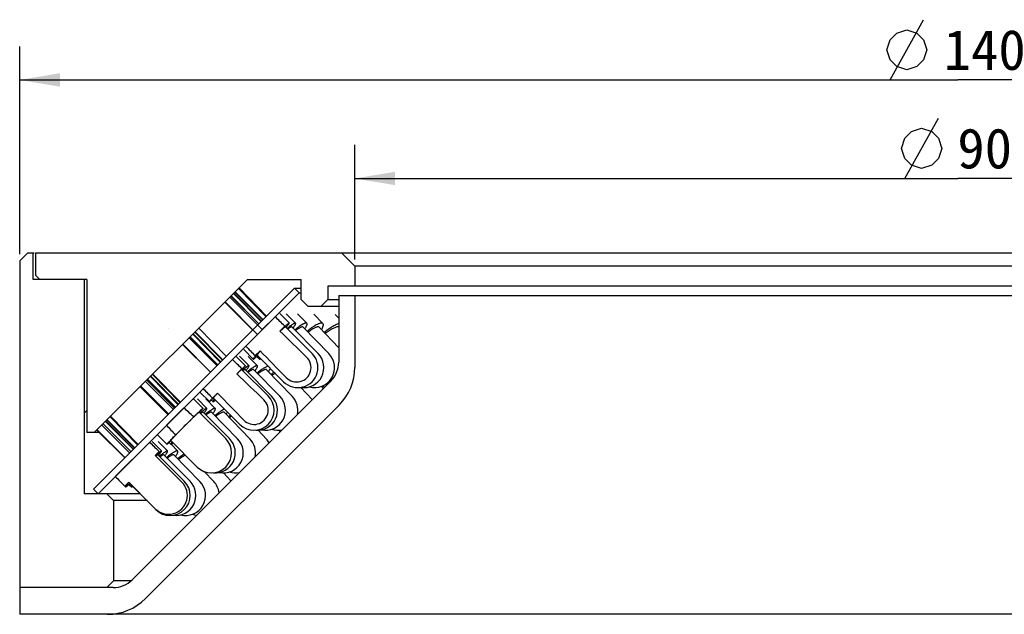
# Model space of a CAD drawing. Header units: millimetres. Extents: x 65 to 272, y -14 to 255.
# Tile 3 of 5: x 68 to 141, y 211 to 255. Entities that reach past the tile are written whole.
import ezdxf
from ezdxf.enums import TextEntityAlignment as Align

# ---------------------------------------------------------------- set-up
doc = ezdxf.new("R2010")
doc.units = ezdxf.units.MM
doc.header["$LTSCALE"] = 23.1
doc.layers.get('0').update_dxf_attribs({"linetype": 'CONTINUOUS'})
doc.layers.add('00_COMPONENTS', color=7, linetype='CONTINUOUS')
doc.layers.add('51__DRAFT_DIMS', color=7, linetype='CONTINUOUS')
doc.styles.get("Standard").update_dxf_attribs({"font": 'simfang.ttf'})
doc.dimstyles.new('DIMSTYLE_1', dxfattribs={"dimtxt": 3, "dimasz": 3, "dimexe": 2.5, "dimexo": 0.5, "dimgap": 0.75, "dimtad": 1, "dimdsep": 46, "dimtxsty": 'STANDARD', "dimblk": '_FILLED', "dimblk1": '_FILLED', "dimblk2": '_FILLED', "dimcen": 0.09, "dimclrt": 3, "dimazin": 2, "dimtp": 0.5, "dimtm": 0.5, "dimtfac": 1, "dimtofl": 0, "dimtmove": 0, "dimatfit": 3, "dimldrblk": '_FILLED', "dimfxl": 1, "dimtolj": 1, "dimarcsym": 0})
doc.dimstyles.new('DIMSTYLE_2', dxfattribs={"dimtxt": 3, "dimasz": 3, "dimexe": 2.5, "dimexo": 0.5, "dimgap": 0.75, "dimtad": 1, "dimdsep": 46, "dimtxsty": 'STANDARD', "dimblk": '_FILLED', "dimblk1": '_FILLED', "dimblk2": '_FILLED', "dimcen": 0.09, "dimclrt": 3, "dimazin": 2, "dimtp": 0.3, "dimtm": 0.3, "dimtfac": 1, "dimtofl": 0, "dimtmove": 0, "dimatfit": 3, "dimldrblk": '_FILLED', "dimfxl": 1, "dimtolj": 1, "dimarcsym": 0})

# ---------------------------------------------------------------- blocks, each defined once
blk = doc.blocks.new('_FILLED')
at = {"color": 0, "linetype": 'ByBlock'}
blk.add_solid([(0, 0), (-1, 0.167), (-1, -0.167)], dxfattribs=at)
blk = doc.blocks.new('*D1')
at = {"layer": '51__DRAFT_DIMS', "color": 4}
for p, q in [((67.932, 237.639), (67.932, 253.137)), ((207.932, 237.64), (207.932, 253.137)), ((67.932, 250.637), (137.932, 250.637)), ((207.932, 250.637), (137.932, 250.637))]:
    blk.add_line(p, q, dxfattribs=at)
at = {"layer": '51__DRAFT_DIMS', "color": 4, "xscale": 3, "yscale": 3, "zscale": 3, "rotation": 180}
blk.add_blockref('_FILLED', (67.932, 250.637), dxfattribs=at)
at = {"layer": '51__DRAFT_DIMS', "color": 4, "xscale": 3, "yscale": 3, "zscale": 3}
blk.add_blockref('_FILLED', (207.932, 250.637), dxfattribs=at)
at = {"layer": '51__DRAFT_DIMS', "color": 3}
blk.add_text('140', height=3, dxfattribs=at).set_placement((139.932, 251.387), align=Align.CENTER)
blk = doc.blocks.new('*D2')
at = {"layer": '51__DRAFT_DIMS', "color": 4}
for p, q in [((92.932, 237.24), (92.932, 245.781)), ((182.932, 237.24), (182.932, 245.781)), ((92.932, 243.281), (137.932, 243.281)), ((182.932, 243.281), (137.932, 243.281))]:
    blk.add_line(p, q, dxfattribs=at)
at = {"layer": '51__DRAFT_DIMS', "color": 4, "xscale": 3, "yscale": 3, "zscale": 3, "rotation": 180}
blk.add_blockref('_FILLED', (92.932, 243.281), dxfattribs=at)
at = {"layer": '51__DRAFT_DIMS', "color": 4, "xscale": 3, "yscale": 3, "zscale": 3}
blk.add_blockref('_FILLED', (182.932, 243.281), dxfattribs=at)
at = {"layer": '51__DRAFT_DIMS', "color": 3}
blk.add_text('90', height=3, dxfattribs=at).set_placement((139.932, 244.031), align=Align.CENTER)

msp = doc.modelspace()

# ---------------------------------------------------------------- linework, layer by layer
at = {"layer": '00_COMPONENTS', "color": 7}
for p, q in [((68.5321, 237.7397), (67.9317, 237.1394)), ((68.5321, 237.7397), (69.0005, 237.7397)), ((68.9317, 235.7397), (68.9317, 237.7397)), ((69.1317, 236.0397), (69.1317, 237.7397)), ((69.1317, 237.7397), (207.3321, 237.7397)), ((92.9317, 236.7397), (91.9317, 237.7397)), ((67.9317, 237.1394), (67.9317, 210.7397)), ((92.9317, 236.7397), (92.9317, 235.2397)), ((182.9317, 236.7397), (92.9317, 236.7397)), ((69.4317, 235.7397), (69.1317, 236.0397)), ((72.9317, 235.7397), (68.9317, 235.7397)), ((72.7317, 235.7397), (72.7317, 219.7397)), ((72.9317, 235.7397), (72.9317, 224.3054)), ((88.4317, 235.0933), (73.4317, 220.0933)), ((84.9317, 235.7397), (73.4974, 224.3054)), ((86.3476, 233.0091), (84.3029, 235.1109)), ((84.9317, 235.7397), (88.9317, 235.7397)), ((88.7853, 234.7397), (88.4317, 235.0933)), ((88.4317, 235.0933), (88.9317, 235.0933)), ((88.9317, 234.2397), (88.9317, 235.7397)), ((90.9317, 235.2397), (90.9317, 234.2397)), ((184.9317, 235.2397), (90.9317, 235.2397)), ((88.7853, 234.7397), (73.7853, 219.7397)), ((83.606, 234.4139), (86.0287, 231.9947)), ((85.7671, 232.4287), (83.696, 234.504)), ((85.7686, 232.4302), (83.6975, 234.5055)), ((85.7747, 232.4362), (83.7036, 234.5115)), ((85.7762, 232.4377), (83.705, 234.513)), ((85.9391, 232.6007), (83.8774, 234.6854)), ((85.962, 232.6235), (83.9002, 234.7082)), ((86.0551, 232.7166), (83.9934, 234.8013)), ((86.0779, 232.7395), (84.0162, 234.8242)), ((86.3032, 232.9648), (84.2585, 235.0665)), ((88.7853, 234.7397), (88.9317, 234.7397)), ((91.7317, 234.5397), (91.7317, 229.5682)), ((91.7317, 234.5397), (184.1317, 234.5397)), ((92.9317, 234.5397), (92.9317, 229.1924)), ((85.311, 231.9725), (83.238, 234.0459)), ((83.2519, 234.0598), (85.6745, 231.6407)), ((88.9317, 234.2397), (89.4317, 233.7397)), ((89.4317, 233.7397), (91.7317, 233.7397)), ((90.4317, 233.7397), (90.9317, 234.2397)), ((90.9317, 234.2397), (91.7317, 234.2397)), ((86.9902, 232.956), (86.0287, 231.9947)), ((86.996, 232.9504), (86.9902, 232.956)), ((87.3457, 233.1917), (88.0514, 232.4846)), ((87.82, 233.1856), (88.5193, 232.4785)), ((88.67, 233.1745), (89.3579, 232.4674)), ((89.8895, 233.158), (90.5611, 232.4509)), ((91.4701, 233.1358), (91.7317, 232.8514)), ((87.7048, 232.2562), (87.3339, 231.8855)), ((87.7683, 232.2021), (89.7441, 230.2222)), ((88.2349, 232.1972), (90.193, 230.2173)), ((89.0712, 232.1884), (90.9973, 230.2085)), ((90.2711, 232.1754), (91.7317, 230.6374)), ((79.0243, 232.0617), (79.0228, 232.0571)), ((82.6982, 229.3598), (80.6303, 231.4382)), ((82.7085, 229.37), (80.6405, 231.4485)), ((82.9016, 229.5632), (80.8455, 231.6535)), ((82.9322, 229.5937), (80.8761, 231.684)), ((83.0568, 229.7183), (81.0007, 231.8087)), ((83.0873, 229.7489), (81.0312, 231.8392)), ((83.3423, 230.0039), (81.305, 232.113)), ((85.6745, 231.6407), (84.8001, 230.7664)), ((82.1583, 228.8198), (80.0853, 230.8933)), ((82.1683, 228.8298), (80.0952, 230.9032)), ((82.6462, 229.3078), (80.5783, 231.3862)), ((82.6565, 229.318), (80.5885, 231.3965)), ((84.8001, 230.7664), (84.806, 230.7604)), ((84.068, 230.011), (84.7749, 229.3039)), ((84.3396, 230.0077), (85.0431, 229.3006)), ((84.656, 230.5075), (85.3617, 229.8003)), ((84.9719, 230), (85.6674, 229.2929)), ((85.8706, 230.4225), (85.4998, 230.0517)), ((85.6279, 229.9981), (85.8175, 229.8064)), ((85.6448, 230.0829), (87.6207, 228.103)), ((83.8035, 229.7689), (83.809, 229.7635)), ((79.7416, 226.4032), (77.6853, 228.4933)), ((79.7712, 226.4328), (77.7149, 228.5228)), ((79.8919, 226.5535), (77.8356, 228.6436)), ((79.9215, 226.5831), (77.8652, 228.6731)), ((84.5178, 229.0688), (84.1444, 228.6955)), ((84.4921, 229.0211), (86.4716, 227.0412)), ((84.5079, 229.0136), (84.5041, 229.0096)), ((84.7596, 229.0185), (86.7294, 227.0386)), ((85.3823, 229.0124), (87.3297, 227.0325)), ((86.3562, 229.0026), (88.2686, 227.0227)), ((91.146, 228.1539), (76.3175, 213.3255)), ((79.0301, 225.6916), (76.9573, 227.7653)), ((79.0386, 225.7001), (76.9658, 227.7738)), ((79.392, 226.0536), (77.3192, 228.1272)), ((79.4821, 226.1436), (77.4145, 228.2225)), ((79.4926, 226.1541), (77.425, 228.233)), ((79.5354, 226.197), (77.4678, 228.2758)), ((79.5459, 226.2075), (77.4783, 228.2863)), ((90.4397, 227.7548), (90.5862, 227.5942)), ((78.9871, 225.6486), (76.9143, 227.7222)), ((78.9955, 225.6571), (76.9227, 227.7307)), ((81.3807, 227.3242), (82.0877, 226.6171)), ((81.6285, 227.5829), (81.6228, 227.5887)), ((82.6961, 227.2475), (82.3228, 226.8742)), ((88.9093, 227.6788), (89.7622, 226.7718)), ((91.7602, 226.364), (77.3075, 211.9113)), ((80.8986, 226.8289), (81.6055, 226.1218)), ((81.1949, 226.8255), (81.8982, 226.1184)), ((81.8277, 226.8182), (82.5234, 226.1111)), ((82.2287, 226.7416), (82.3493, 226.6204)), ((82.3705, 226.8999), (84.35, 224.92)), ((82.3819, 226.8879), (82.3773, 226.8835)), ((72.9305, 225.9672), (72.7317, 225.7683)), ((80.1818, 226.1596), (78.8806, 224.8589)), ((81.3226, 225.839), (83.3016, 223.8591)), ((81.3467, 225.8303), (81.3397, 225.823)), ((81.6146, 225.8363), (83.5837, 223.8564)), ((82.2383, 225.8305), (84.1862, 223.8506)), ((83.1902, 225.8215), (85.1058, 223.8416)), ((76.1363, 222.7978), (74.0631, 224.8711)), ((76.2348, 222.8964), (74.1637, 224.9716)), ((76.4023, 223.0638), (74.3386, 225.1466)), ((76.4202, 223.0818), (74.3565, 225.1645)), ((76.4935, 223.155), (74.4298, 225.2378)), ((76.5114, 223.173), (74.4477, 225.2557)), ((76.7335, 223.3951), (74.6828, 225.4908)), ((76.7697, 223.4313), (74.719, 225.527)), ((80.914, 225.4773), (79.5626, 224.1265)), ((73.886, 224.3054), (72.9317, 224.3054)), ((75.7649, 222.4265), (73.6917, 224.4997)), ((75.7832, 222.4447), (73.71, 224.518)), ((78.2111, 224.1424), (78.9179, 223.4353)), ((85.72, 224.4819), (86.3372, 223.8292)), ((87.2588, 224.4825), (87.3621, 224.3701)), ((77.6334, 223.5903), (75.065, 221.022)), ((77.6347, 223.5891), (77.6334, 223.5903)), ((77.8168, 223.6458), (78.5225, 222.9387)), ((78.2623, 223.641), (78.9629, 222.9339)), ((79.0752, 223.5681), (79.2039, 223.4387)), ((79.2008, 223.7181), (81.1799, 221.7382)), ((79.2169, 223.701), (79.2134, 223.6977)), ((79.2218, 223.4359), (79.7214, 222.9254)), ((78.3419, 222.8846), (78.0426, 222.5853)), ((78.2394, 222.6561), (80.2154, 220.6762)), ((78.6788, 222.6523), (80.6406, 220.6724)), ((79.4355, 222.6456), (81.3728, 220.6657)), ((81.6898, 221.4037), (82.4084, 220.6561)), ((83.1263, 221.299), (83.6902, 220.6982)), ((75.065, 221.022), (75.0663, 221.0207)), ((76.0701, 220.6128), (75.7707, 220.3135)), ((76.0845, 220.44), (76.2636, 220.2592)), ((76.116, 220.5369), (78.0919, 218.557)), ((76.9387, 219.7397), (72.7317, 219.7397)), ((73.7853, 219.7397), (73.4317, 220.0933)), ((74.9317, 219.2397), (74.4317, 219.7397)), ((75.7723, 220.3151), (75.8328, 220.2544)), ((74.9317, 219.2397), (74.9317, 213.2397)), ((77.4362, 219.2397), (74.9317, 219.2397)), ((74.9317, 213.2397), (74.4317, 212.7397)), ((76.2235, 213.2397), (74.9317, 213.2397)), ((74.9033, 212.7397), (67.9317, 212.7397)), ((207.9317, 210.7397), (67.9317, 210.7397))]:
    msp.add_line(p, q, dxfattribs=at)
for centre, radius, start, end in [((88.6824, 229.1626), 1.5, 224.941747, 44.941747), ((89.1265, 229.1626), 1.5, 261.531146, 44.682286), ((89.9221, 229.1626), 1.5, 254.645709, 44.211475), ((88.5932, 229.1626), 1.077, 224.162566, 45.824608), ((89.7317, 229.5682), 2, 315, 360), ((90.7649, 223.6588), 6.4463, 126.790037, 129.185909), ((88.9317, 229.1924), 4, 315, 360), ((91.0637, 229.1626), 1.5, 247.627281, 255.972166), ((85.4108, 225.9806), 1.5, 224.994209, 44.994209), ((85.6661, 225.9806), 1.5, 265.181759, 44.854617), ((86.2604, 225.9806), 1.5, 258.587048, 44.527046), ((87.1897, 225.9806), 1.5, 347.803382, 44.007268), ((85.4108, 225.9806), 1.0651, 224.186377, 45.80204), ((87.7522, 220.2807), 6.7095, 127.505476, 129.143821), ((86.4014, 221.7896), 4.5898, 125.427227, 127.851201), ((87.1897, 225.9806), 1.5, 251.986895, 282.214664), ((82.2408, 222.7986), 1.5, 224.988393, 44.988393), ((82.5202, 222.7986), 1.5, 264.693669, 44.844297), ((83.117, 222.7986), 1.5, 258.531375, 44.534092), ((84.0278, 222.7986), 1.5, 348.783209, 44.05424), ((85.2473, 222.7986), 1.5, 30.155435, 43.399319), ((84.0278, 222.7986), 1.5, 252.363968, 281.20817), ((79.0386, 219.6166), 1.4017, 224.858888, 45.138757), ((79.1536, 219.6166), 1.5, 224.942832, 44.942832), ((79.5751, 219.6166), 1.5, 261.962055, 44.736695), ((80.3007, 219.6166), 1.5, 256.050256, 44.378264), ((81.3269, 219.6166), 1.5, 7.817828, 43.863833), ((81.3269, 219.6166), 1.5, 250.008441, 262.19154), ((74.9033, 214.7397), 2, 270, 315), ((74.4791, 214.7397), 4, 270, 315)]:
    msp.add_arc(centre, radius, start, end, dxfattribs=at)
for centre, major_axis, ratio, start_param, end_param in [((137.9317, 179.813), (-89.7979, 89.818), 0.0149597, -0.9623283, -0.9527769), ((137.9317, 179.813), (-70.8931, 70.9089), 0.0149597, -0.8008276, -0.7611536), ((137.9317, 179.813), (-89.7979, 89.818), 0.0149597, 0.9527802, 0.9623283), ((137.9317, 179.813), (-70.8931, 70.9089), 0.0149597, 0.7611536, 0.8008276), ((137.9317, 173.449), (-94.4915, 94.5106), 0.0142168, -0.9558766, -0.9467565), ((137.9317, 173.449), (-74.5985, 74.6136), 0.0142168, -0.7895142, -0.7514041), ((137.9317, 173.449), (-94.4915, 94.5106), 0.0142168, 0.9467594, 0.9558766), ((137.9317, 173.449), (-74.5985, 74.6136), 0.0142168, 0.7514041, 0.7895142), ((137.9317, 167.0851), (-66.7451, 66.7722), 0.0201248, -0.5268715, -0.5054049), ((137.9317, 167.0851), (-66.7451, 66.7722), 0.0201248, 0.5054049, 0.5268715), ((137.9317, 160.7211), (-209.5553, 209.5639), 0.0064111, -1.276049, -1.2725269), ((137.9317, 160.7211), (-165.4384, 165.4452), 0.0064111, -1.2068159, -1.1939776), ((137.9317, 160.7211), (-209.5553, 209.5639), 0.0064111, 1.2725271, 1.276049), ((137.9317, 160.7211), (-165.4384, 165.4452), 0.0064111, 1.1939776, 1.2068159)]:
    msp.add_ellipse(centre, major_axis=major_axis, ratio=ratio, start_param=start_param, end_param=end_param, dxfattribs=at)
for points, knots in [([(87.7252, 232.2339), (87.6652, 232.1806), (87.5362, 232.0631), (87.4088, 231.9437), (87.3403, 231.8789)], [0, 0, 0, 0, 0.4597511, 1, 1, 1, 1]), ([(87.7683, 232.2021), (87.7673, 232.2031), (87.7643, 232.2033), (87.7606, 232.2024), (87.7545, 232.2002), (87.7452, 232.1953), (87.7319, 232.1869), (87.7155, 232.1754), (87.6875, 232.1545), (87.6456, 232.1208), (87.5873, 232.0716), (87.5187, 232.0115), (87.4405, 231.9412), (87.3855, 231.8908), (87.3566, 231.864)], [0, 0, 0, 0, 0.00798, 0.0141511, 0.0221078, 0.0437109, 0.0731301, 0.110402, 0.1554826, 0.2686568, 0.4114777, 0.5823361, 0.7792738, 1, 1, 1, 1]), ([(88.0514, 232.4846), (88.0505, 232.4855), (88.0469, 232.4864), (88.0407, 232.4849), (88.0323, 232.4814), (88.0217, 232.4756), (88.0088, 232.4676), (87.9936, 232.4573), (87.9761, 232.4447), (87.9483, 232.4236), (87.9082, 232.3917), (87.8542, 232.3466), (87.7921, 232.2932), (87.7484, 232.2546), (87.7252, 232.2339)], [0, 0, 0, 0, 0.0094832, 0.0241967, 0.0458503, 0.0749299, 0.1115799, 0.1558359, 0.2076866, 0.2670719, 0.4080861, 0.5780342, 0.7757816, 1, 1, 1, 1]), ([(87.8054, 232.1649), (87.8257, 232.1876), (87.8636, 232.2305), (87.9161, 232.2913), (87.9603, 232.3443), (87.9916, 232.3835), (88.0123, 232.4108), (88.0246, 232.4279), (88.0348, 232.4428), (88.0426, 232.4554), (88.0483, 232.4658), (88.0517, 232.4741), (88.0532, 232.4802), (88.0523, 232.4837), (88.0514, 232.4846)], [0, 0, 0, 0, 0.2242809, 0.4220409, 0.5919461, 0.7329075, 0.792256, 0.8440746, 0.8883157, 0.9249537, 0.9540229, 0.9756918, 0.9904478, 1, 1, 1, 1]), ([(88.5193, 232.4785), (88.5166, 232.4813), (88.5085, 232.4856), (88.4933, 232.4865), (88.4745, 232.4833), (88.4516, 232.4759), (88.4247, 232.4644), (88.3938, 232.4487), (88.3589, 232.4289), (88.3044, 232.3952), (88.2276, 232.3427), (88.1262, 232.2675), (88.0124, 232.1781), (87.9333, 232.1129), (87.8919, 232.0782)], [0, 0, 0, 0, 0.0153645, 0.0344178, 0.0592188, 0.0906766, 0.1291601, 0.1748045, 0.2276206, 0.2875291, 0.4280908, 0.5950456, 0.7864547, 1, 1, 1, 1]), ([(88.2349, 232.1972), (88.2333, 232.1988), (88.2292, 232.2015), (88.2213, 232.2033), (88.2118, 232.2031), (88.1954, 232.2002), (88.1704, 232.1911), (88.1356, 232.1739), (88.094, 232.1497), (88.0458, 232.1184), (87.9915, 232.0803), (87.9535, 232.0521), (87.9336, 232.0369)], [0, 0, 0, 0, 0.019217, 0.0411815, 0.067791, 0.1001022, 0.183759, 0.2942154, 0.4317098, 0.5957919, 0.7856073, 1, 1, 1, 1]), ([(88.321, 232.1106), (88.3397, 232.1349), (88.3745, 232.1811), (88.4217, 232.2473), (88.4604, 232.306), (88.4904, 232.3567), (88.5116, 232.3992), (88.5228, 232.4298), (88.5265, 232.45), (88.5267, 232.4617), (88.5246, 232.4714), (88.5213, 232.4765), (88.5193, 232.4785)], [0, 0, 0, 0, 0.2142726, 0.4038841, 0.5677687, 0.7050847, 0.8154484, 0.8991477, 0.9315576, 0.9583187, 0.9805059, 1, 1, 1, 1]), ([(89.3579, 232.4674), (89.3529, 232.4724), (89.3398, 232.481), (89.3151, 232.4865), (89.285, 232.4859), (89.2495, 232.4793), (89.2085, 232.4668), (89.1622, 232.4486), (89.1106, 232.4245), (89.0312, 232.3827), (88.9211, 232.3161), (88.7782, 232.2191), (88.6211, 232.103), (88.5133, 232.0177), (88.4575, 231.9724)], [0, 0, 0, 0, 0.0200748, 0.0430703, 0.0709638, 0.1048219, 0.1451608, 0.1921894, 0.2459473, 0.3063523, 0.4464154, 0.6105073, 0.7960589, 1, 1, 1, 1]), ([(89.0712, 232.1884), (89.0678, 232.1919), (89.0594, 232.1978), (89.0437, 232.2026), (89.0247, 232.2037), (88.9927, 232.2002), (88.9445, 232.1857), (88.8784, 232.1566), (88.8007, 232.1144), (88.7125, 232.0597), (88.6147, 231.993), (88.5474, 231.9435), (88.5123, 231.917)], [0, 0, 0, 0, 0.0222758, 0.0469995, 0.0759854, 0.1103291, 0.1971438, 0.3095467, 0.4474171, 0.6096586, 0.7945665, 1, 1, 1, 1]), ([(89.2045, 232.052), (89.2219, 232.0779), (89.2539, 232.1272), (89.2961, 232.1987), (89.3296, 232.2631), (89.3542, 232.3198), (89.3698, 232.3687), (89.3756, 232.4047), (89.3747, 232.4291), (89.3717, 232.4442), (89.3663, 232.4571), (89.3609, 232.4643), (89.3579, 232.4674)], [0, 0, 0, 0, 0.2024334, 0.3826455, 0.5398819, 0.6737244, 0.7842826, 0.8726924, 0.9095261, 0.9422743, 0.9719665, 1, 1, 1, 1]), ([(90.5611, 232.4509), (90.5536, 232.4588), (90.5347, 232.4726), (90.4991, 232.484), (90.4564, 232.4873), (90.4068, 232.4826), (90.3502, 232.4703), (90.2869, 232.4503), (90.2171, 232.4228), (90.1112, 232.3739), (89.9663, 232.2941), (89.7812, 232.1759), (89.5819, 232.0339), (89.447, 231.9289), (89.378, 231.8731)], [0, 0, 0, 0, 0.0238741, 0.0502431, 0.0809563, 0.1171186, 0.1593155, 0.2077938, 0.2626016, 0.3236398, 0.4635348, 0.6251354, 0.8052262, 1, 1, 1, 1]), ([(90.2711, 232.1754), (90.2656, 232.1812), (90.2522, 232.1913), (90.2272, 232.2003), (90.1974, 232.2039), (90.1628, 232.2022), (90.1236, 232.1954), (90.0615, 232.1784), (89.9735, 232.1431), (89.8578, 232.0839), (89.7288, 232.0064), (89.589, 231.9121), (89.4939, 231.8419), (89.4449, 231.8043)], [0, 0, 0, 0, 0.0250935, 0.0524316, 0.0837417, 0.1201315, 0.1622227, 0.2103348, 0.32486, 0.4632471, 0.6237075, 0.8036703, 1, 1, 1, 1]), ([(90.449, 231.9885), (90.4652, 232.0159), (90.4948, 232.0685), (90.5326, 232.1452), (90.5614, 232.2151), (90.581, 232.2778), (90.5912, 232.333), (90.592, 232.3807), (90.5829, 232.4207), (90.5692, 232.4424), (90.5611, 232.4509)], [0, 0, 0, 0, 0.190976, 0.3623556, 0.5136503, 0.6448191, 0.7564372, 0.8501328, 0.9293094, 1, 1, 1, 1]), ([(91.732, 232.4433), (91.6942, 232.431), (91.6155, 232.4013), (91.4947, 232.3461), (91.3657, 232.2782), (91.1789, 232.1684), (90.9358, 232.0043), (90.7456, 231.857), (90.649, 231.7776)], [0, 0, 0, 0, 0.0932286, 0.1973845, 0.3117639, 0.4354566, 0.7063124, 1, 1, 1, 1]), ([(91.7321, 232.2011), (91.7054, 232.2044), (91.6447, 232.2022), (91.5469, 232.1803), (91.4343, 232.14), (91.3089, 232.0819), (91.1727, 232.0069), (90.9736, 231.8819), (90.8261, 231.7732), (90.7275, 231.695)], [0, 0, 0, 0, 0.0704609, 0.1576622, 0.2622138, 0.3834677, 0.5200067, 0.6698874, 1, 1, 1, 1]), ([(85.5268, 230.0281), (85.5006, 229.9978), (85.4643, 229.955), (85.4209, 229.9008), (85.3969, 229.8691), (85.3809, 229.8463), (85.3713, 229.8309), (85.3662, 229.8219), (85.3627, 229.8142), (85.3603, 229.8076), (85.3599, 229.8021), (85.3617, 229.8003)], [0, 0, 0, 0, 0.4229116, 0.5920863, 0.7320915, 0.8424094, 0.8863733, 0.9228991, 0.9520761, 0.9741426, 1, 1, 1, 1]), ([(85.3617, 229.8003), (85.3626, 229.7994), (85.3661, 229.7985), (85.3722, 229.8), (85.3804, 229.8034), (85.3909, 229.8091), (85.4035, 229.8169), (85.4184, 229.827), (85.4355, 229.8393), (85.4628, 229.8599), (85.5021, 229.8911), (85.5551, 229.9352), (85.616, 229.9875), (85.6589, 230.0253), (85.6817, 230.0455)], [0, 0, 0, 0, 0.0095537, 0.0243105, 0.045981, 0.0750502, 0.111686, 0.1559271, 0.207746, 0.2670925, 0.4080523, 0.5779541, 0.7757166, 1, 1, 1, 1]), ([(85.8784, 230.4146), (85.8123, 230.3443), (85.6938, 230.2166), (85.5775, 230.0868), (85.5268, 230.0281)], [0, 0, 0, 0, 0.554334, 1, 1, 1, 1]), ([(85.6448, 230.0829), (85.644, 230.0837), (85.6435, 230.086), (85.644, 230.0891), (85.6455, 230.0937), (85.6489, 230.1009), (85.6548, 230.1111), (85.663, 230.1236), (85.6781, 230.1448), (85.7028, 230.1766), (85.7391, 230.2207), (85.7838, 230.2729), (85.8365, 230.3327), (85.8744, 230.3748), (85.8947, 230.3971)], [0, 0, 0, 0, 0.008776, 0.0151452, 0.0231976, 0.0447611, 0.0739175, 0.1107696, 0.1553121, 0.2672542, 0.408969, 0.5793341, 0.7769021, 1, 1, 1, 1]), ([(84.7749, 229.3039), (84.7751, 229.3037), (84.7751, 229.3029), (84.7741, 229.3009), (84.7714, 229.2969), (84.7665, 229.2905), (84.7594, 229.2819), (84.7501, 229.2711), (84.7385, 229.258), (84.7248, 229.2428), (84.7022, 229.2181), (84.6687, 229.1821), (84.6222, 229.1329), (84.5677, 229.0758), (84.5287, 229.0352), (84.5079, 229.0136)], [0, 0, 0, 0, 0.0017279, 0.0050649, 0.0174917, 0.0378493, 0.0661699, 0.1024245, 0.1465707, 0.1985439, 0.2582509, 0.4004735, 0.5723028, 0.7726006, 1, 1, 1, 1]), ([(84.5178, 229.0688), (84.5369, 229.0872), (84.5729, 229.1217), (84.6236, 229.1698), (84.6672, 229.2107), (84.699, 229.2402), (84.7208, 229.26), (84.7343, 229.2721), (84.7459, 229.2822), (84.7554, 229.2904), (84.7631, 229.2966), (84.7687, 229.3009), (84.7723, 229.3032), (84.7741, 229.304), (84.7748, 229.304), (84.7749, 229.3039)], [0, 0, 0, 0, 0.2280803, 0.4286877, 0.6004513, 0.7424156, 0.8019655, 0.8537828, 0.8977894, 0.9339166, 0.9621324, 0.9824274, 0.9948456, 0.9982058, 1, 1, 1, 1]), ([(85.0431, 229.3006), (85.0392, 229.3045), (85.0269, 229.3042), (85.012, 229.2995), (84.9951, 229.2921), (84.9752, 229.2814), (84.952, 229.2675), (84.9256, 229.2502), (84.8838, 229.2211), (84.8242, 229.1766), (84.7102, 229.0861), (84.6208, 229.0102), (84.558, 228.9556)], [0, 0, 0, 0, 0.0277173, 0.0506858, 0.0808111, 0.1183278, 0.1633077, 0.2157334, 0.2755209, 0.4167127, 0.5856466, 1, 1, 1, 1]), ([(84.8183, 228.9601), (84.8379, 228.9835), (84.8744, 229.0277), (84.9245, 229.0909), (84.9662, 229.1463), (84.9953, 229.1877), (85.014, 229.2168), (85.025, 229.2353), (85.0338, 229.2516), (85.0403, 229.2657), (85.0446, 229.2775), (85.0466, 229.2873), (85.0465, 229.2951), (85.0445, 229.2992), (85.0431, 229.3006)], [0, 0, 0, 0, 0.2203629, 0.4149026, 0.5823911, 0.7218214, 0.7807981, 0.8325356, 0.8770358, 0.9143512, 0.9446276, 0.9682324, 0.9860196, 1, 1, 1, 1]), ([(85.6674, 229.2929), (85.6639, 229.2965), (85.6539, 229.3024), (85.635, 229.3048), (85.6118, 229.3023), (85.584, 229.2949), (85.5515, 229.2827), (85.5145, 229.2656), (85.473, 229.2437), (85.4084, 229.2062), (85.3181, 229.1473), (85.1995, 229.0625), (85.0677, 228.9614), (84.9765, 228.8876), (84.929, 228.8482)], [0, 0, 0, 0, 0.0172328, 0.0378202, 0.0638085, 0.0961877, 0.1353889, 0.1815778, 0.2347734, 0.294894, 0.435305, 0.6011751, 0.7902893, 1, 1, 1, 1]), ([(85.4867, 228.9068), (85.5049, 228.9316), (85.5386, 228.979), (85.5838, 229.0473), (85.6205, 229.1081), (85.6484, 229.1612), (85.6674, 229.2061), (85.6765, 229.2388), (85.6784, 229.2606), (85.6774, 229.2736), (85.6739, 229.2845), (85.6698, 229.2905), (85.6674, 229.2929)], [0, 0, 0, 0, 0.209792, 0.3958217, 0.5571367, 0.6930492, 0.8033708, 0.8887336, 0.9227954, 0.9518632, 0.977032, 1, 1, 1, 1]), ([(86.45, 229.2767), (86.425, 229.2676), (86.3718, 229.2451), (86.289, 229.2032), (86.1974, 229.1508), (86.0587, 229.0635), (85.8705, 228.9308), (85.7199, 228.8133), (85.6411, 228.7492)], [0, 0, 0, 0, 0.0823535, 0.1782975, 0.2873747, 0.4088931, 0.6856127, 1, 1, 1, 1]), ([(85.8307, 229.896), (85.8258, 229.8857), (85.8179, 229.867), (85.8114, 229.8441), (85.81, 229.8288), (85.8106, 229.8198), (85.813, 229.8122), (85.8158, 229.8081), (85.8175, 229.8065)], [0, 0, 0, 0, 0.3618014, 0.6404908, 0.751171, 0.8452464, 0.9263125, 1, 1, 1, 1]), ([(85.8175, 229.8065), (85.8191, 229.8048), (85.8232, 229.8019), (85.8308, 229.7995), (85.8399, 229.7987), (85.8552, 229.8), (85.8783, 229.8063), (85.8972, 229.8141), (85.9076, 229.8189)], [0, 0, 0, 0, 0.0735547, 0.1545068, 0.2485041, 0.3591791, 0.6379777, 1, 1, 1, 1]), ([(84.1444, 228.6955), (84.1699, 228.7203), (84.2181, 228.7671), (84.2862, 228.8328), (84.3374, 228.8818), (84.3738, 228.9163), (84.3974, 228.9385), (84.4184, 228.9581), (84.4369, 228.9751), (84.4527, 228.9895), (84.4658, 229.0011), (84.4762, 229.0101), (84.4833, 229.0158), (84.4875, 229.0189), (84.4897, 229.0203), (84.491, 229.021), (84.4919, 229.0212), (84.4921, 229.0211)], [0, 0, 0, 0, 0.2238158, 0.4228687, 0.5949232, 0.6702758, 0.7382526, 0.7986698, 0.8513603, 0.8961999, 0.9330723, 0.9618821, 0.9825809, 0.9898836, 0.995163, 0.9984598, 1, 1, 1, 1]), ([(84.7596, 229.0185), (84.7578, 229.0202), (84.7534, 229.0214), (84.7473, 229.0209), (84.7383, 229.0189), (84.7246, 229.0133), (84.7053, 229.0031), (84.682, 228.9888), (84.6548, 228.9705), (84.6237, 228.9482), (84.6019, 228.9318), (84.5904, 228.9229)], [0, 0, 0, 0, 0.037042, 0.0623066, 0.0935141, 0.1755479, 0.2851249, 0.4226139, 0.5879091, 0.7805832, 1, 1, 1, 1]), ([(85.3823, 229.0124), (85.3713, 229.0235), (85.344, 229.0215), (85.3169, 229.014), (85.2965, 229.0066), (85.2739, 228.9967), (85.2388, 228.9793), (85.1897, 228.9512), (85.1249, 228.9097), (85.0524, 228.8592), (85.0021, 228.8218), (84.9757, 228.8017)], [0, 0, 0, 0, 0.1000895, 0.1394433, 0.1853136, 0.2378282, 0.2970234, 0.4353029, 0.5994322, 0.7881931, 1, 1, 1, 1]), ([(86.3562, 229.0026), (86.3521, 229.0068), (86.342, 229.0141), (86.3231, 229.0201), (86.3004, 229.0218), (86.2739, 229.0194), (86.2437, 229.0129), (86.1954, 228.998), (86.1265, 228.9682), (86.035, 228.9192), (85.9317, 228.8555), (85.8182, 228.7781), (85.7403, 228.7206), (85.6999, 228.6898)], [0, 0, 0, 0, 0.0230956, 0.0485886, 0.0782753, 0.1132572, 0.1541446, 0.201253, 0.314435, 0.4525862, 0.6143396, 0.7976544, 1, 1, 1, 1]), ([(86.5045, 228.8493), (86.532, 228.892), (86.5794, 228.9705), (86.6199, 229.053), (86.635, 229.0911)], [0, 0, 0, 0, 0.5528833, 1, 1, 1, 1]), ([(86.9814, 228.7437), (86.9634, 228.7314), (86.8889, 228.6795), (86.8161, 228.6252), (86.7617, 228.5829)], [0, 0, 0, 0, 0.2404375, 1, 1, 1, 1]), ([(82.6961, 227.2475), (82.6713, 227.222), (82.6245, 227.1738), (82.5588, 227.1058), (82.5098, 227.0546), (82.4753, 227.0182), (82.4531, 226.9946), (82.4335, 226.9736), (82.4165, 226.9551), (82.4021, 226.9393), (82.3905, 226.9262), (82.3815, 226.9158), (82.3758, 226.9088), (82.3727, 226.9045), (82.3713, 226.9024), (82.3706, 226.9011), (82.3704, 226.9001), (82.3705, 226.8999)], [0, 0, 0, 0, 0.2238204, 0.422868, 0.5949222, 0.6702763, 0.7382543, 0.7986697, 0.8513604, 0.896201, 0.9330715, 0.9618824, 0.9825827, 0.9898842, 0.9951619, 0.9984589, 1, 1, 1, 1]), ([(82.0877, 226.6171), (82.0875, 226.6173), (82.0875, 226.618), (82.0883, 226.6198), (82.0906, 226.6234), (82.0949, 226.629), (82.1011, 226.6366), (82.1093, 226.6462), (82.1194, 226.6578), (82.1315, 226.6712), (82.1513, 226.693), (82.1808, 226.7249), (82.2218, 226.7685), (82.2699, 226.8191), (82.3044, 226.8551), (82.3228, 226.8742)], [0, 0, 0, 0, 0.0017951, 0.0051557, 0.0175703, 0.0378655, 0.0660837, 0.1022101, 0.1462135, 0.1980324, 0.2575851, 0.39955, 0.5713108, 0.7719114, 1, 1, 1, 1]), ([(82.3773, 226.8835), (82.3558, 226.8628), (82.3153, 226.8238), (82.2583, 226.7695), (82.2092, 226.7231), (82.1732, 226.6897), (82.1486, 226.6672), (82.1334, 226.6535), (82.1204, 226.6419), (82.1096, 226.6326), (82.101, 226.6255), (82.0947, 226.6206), (82.0906, 226.618), (82.0886, 226.617), (82.0878, 226.617), (82.0877, 226.6171)], [0, 0, 0, 0, 0.2274074, 0.4277084, 0.5995386, 0.7417625, 0.8014642, 0.8534316, 0.89758, 0.9338329, 0.9621481, 0.982506, 0.9949356, 0.998272, 1, 1, 1, 1]), ([(82.4561, 226.8141), (82.4461, 226.801), (82.4275, 226.7761), (82.4023, 226.7407), (82.3817, 226.7096), (82.3657, 226.683), (82.3544, 226.6609), (82.3482, 226.6451), (82.3461, 226.6348), (82.3457, 226.6276), (82.3473, 226.6225), (82.3493, 226.6204)], [0, 0, 0, 0, 0.2188205, 0.4108482, 0.5755459, 0.7126153, 0.821993, 0.9042313, 0.9357376, 0.9614601, 1, 1, 1, 1]), ([(82.3493, 226.6204), (82.3514, 226.6184), (82.3565, 226.6167), (82.3637, 226.6171), (82.374, 226.6192), (82.3898, 226.6253), (82.412, 226.6365), (82.4387, 226.6523), (82.4699, 226.6728), (82.5054, 226.6978), (82.5304, 226.7162), (82.5436, 226.7262)], [0, 0, 0, 0, 0.0385384, 0.064265, 0.0957714, 0.1780038, 0.287389, 0.4244559, 0.589153, 0.7811837, 1, 1, 1, 1]), ([(81.3226, 225.839), (81.3223, 225.8392), (81.3215, 225.8392), (81.3191, 225.8383), (81.3145, 225.8355), (81.3074, 225.8303), (81.2978, 225.8226), (81.2857, 225.8126), (81.2713, 225.8001), (81.2545, 225.7852), (81.2274, 225.7608), (81.188, 225.7247), (81.1344, 225.6746), (81.0727, 225.6162), (81.0034, 225.55), (80.9272, 225.4765), (80.8447, 225.3966), (80.7568, 225.3109), (80.631, 225.1876), (80.4666, 225.0253), (80.3336, 224.893), (80.2658, 224.8253)], [0, 0, 0, 0, 0.0005811, 0.0016069, 0.0053252, 0.0113699, 0.0197589, 0.0304796, 0.0435124, 0.0588326, 0.076403, 0.11813, 0.1683117, 0.226483, 0.2920996, 0.3645539, 0.4431666, 0.5272061, 0.6158911, 0.8038271, 1, 1, 1, 1]), ([(80.914, 225.4773), (80.963, 225.5252), (81.0565, 225.6162), (81.1895, 225.7446), (81.291, 225.8415), (81.3637, 225.9102), (81.4113, 225.9548), (81.454, 225.9944), (81.4916, 226.0288), (81.524, 226.0579), (81.5509, 226.0816), (81.5724, 226.0998), (81.587, 226.1113), (81.5958, 226.1177), (81.6003, 226.1204), (81.6031, 226.1219), (81.6051, 226.1221), (81.6054, 226.1217)], [0, 0, 0, 0, 0.2172457, 0.4136547, 0.5858688, 0.6619801, 0.7309831, 0.7925884, 0.8465339, 0.8925977, 0.9305827, 0.9603443, 0.9817688, 0.9893452, 0.9948413, 0.9983044, 1, 1, 1, 1]), ([(81.6054, 226.1217), (81.606, 226.1212), (81.6051, 226.1183), (81.6028, 226.1143), (81.5982, 226.1075), (81.5915, 226.0988), (81.5826, 226.0877), (81.5715, 226.0745), (81.5582, 226.0592), (81.5364, 226.0344), (81.5038, 225.9984), (81.4585, 225.9492), (81.4053, 225.8922), (81.3671, 225.8518), (81.3467, 225.8303)], [0, 0, 0, 0, 0.0056663, 0.0183839, 0.0388902, 0.0672844, 0.1035635, 0.1476982, 0.1996295, 0.2592696, 0.4013001, 0.5728793, 0.7728939, 1, 1, 1, 1]), ([(81.8982, 226.1184), (81.8941, 226.1225), (81.8814, 226.1224), (81.8658, 226.1175), (81.8483, 226.11), (81.8277, 226.0991), (81.8036, 226.0848), (81.7763, 226.067), (81.7331, 226.0372), (81.6716, 225.9914), (81.554, 225.8984), (81.462, 225.8204), (81.3972, 225.7643)], [0, 0, 0, 0, 0.0280857, 0.0511751, 0.0813984, 0.1189972, 0.1640467, 0.2165275, 0.276354, 0.4175625, 0.5863976, 1, 1, 1, 1]), ([(81.6146, 225.8363), (81.6127, 225.8382), (81.6079, 225.8395), (81.6012, 225.8389), (81.5914, 225.8366), (81.5765, 225.8305), (81.5555, 225.8193), (81.5301, 225.8037), (81.5005, 225.7836), (81.4667, 225.7592), (81.443, 225.7413), (81.4305, 225.7316)], [0, 0, 0, 0, 0.0368336, 0.0620538, 0.0932528, 0.175355, 0.2850624, 0.4226943, 0.5880971, 0.7807605, 1, 1, 1, 1]), ([(81.6753, 225.7759), (81.6948, 225.7993), (81.7312, 225.8437), (81.7811, 225.9071), (81.8226, 225.9627), (81.8555, 226.0103), (81.877, 226.045), (81.8895, 226.0687), (81.8959, 226.0829), (81.9, 226.0949), (81.902, 226.1048), (81.9017, 226.1127), (81.8996, 226.117), (81.8982, 226.1184)], [0, 0, 0, 0, 0.2199512, 0.4141562, 0.5813962, 0.7206755, 0.8313389, 0.8758758, 0.9132725, 0.9436866, 0.9675037, 0.9856037, 1, 1, 1, 1]), ([(82.5234, 226.1111), (82.5199, 226.1146), (82.5099, 226.1205), (82.4911, 226.1228), (82.468, 226.1202), (82.4402, 226.1128), (82.4078, 226.1004), (82.3708, 226.0833), (82.3293, 226.0613), (82.2648, 226.0236), (82.1745, 225.9645), (82.056, 225.8795), (81.9241, 225.7781), (81.8329, 225.7041), (81.7854, 225.6647)], [0, 0, 0, 0, 0.0171165, 0.037612, 0.0635361, 0.095874, 0.1350515, 0.1812315, 0.2344299, 0.2945637, 0.435026, 0.6009735, 0.790183, 1, 1, 1, 1]), ([(82.2383, 225.8305), (82.2361, 225.8328), (82.2303, 225.8366), (82.2194, 225.8393), (82.2063, 225.8393), (82.1837, 225.8357), (82.1495, 225.8237), (82.1021, 225.801), (82.0458, 225.7686), (81.981, 225.7269), (81.9085, 225.6762), (81.8581, 225.6387), (81.8317, 225.6185)], [0, 0, 0, 0, 0.0200798, 0.0428382, 0.0701622, 0.1031213, 0.1878983, 0.2991728, 0.4370037, 0.6006285, 0.7888228, 1, 1, 1, 1]), ([(82.342, 225.7257), (82.3602, 225.7506), (82.394, 225.7979), (82.4393, 225.8661), (82.476, 225.9268), (82.504, 225.9798), (82.5231, 226.0246), (82.5323, 226.0572), (82.5343, 226.0789), (82.5333, 226.0919), (82.5299, 226.1028), (82.5258, 226.1087), (82.5234, 226.1111)], [0, 0, 0, 0, 0.209979, 0.3961582, 0.55758, 0.6935484, 0.8038688, 0.8891585, 0.9231505, 0.9521224, 0.9771703, 1, 1, 1, 1]), ([(83.2098, 226.0609), (83.1592, 226.037), (83.0505, 225.977), (82.8804, 225.867), (82.6907, 225.7299), (82.5603, 225.6273), (82.4926, 225.5722)], [0, 0, 0, 0, 0.1930663, 0.4276185, 0.6986764, 1, 1, 1, 1]), ([(83.1902, 225.8215), (83.1863, 225.8255), (83.1765, 225.8326), (83.1582, 225.8383), (83.1361, 225.8398), (83.1104, 225.8373), (83.081, 225.8309), (83.0341, 225.816), (82.9669, 225.7867), (82.8778, 225.7386), (82.777, 225.6762), (82.666, 225.6003), (82.5898, 225.5439), (82.5502, 225.5137)], [0, 0, 0, 0, 0.0228338, 0.0480908, 0.077578, 0.1123948, 0.1531492, 0.2001537, 0.3132161, 0.4513786, 0.6133074, 0.7970068, 1, 1, 1, 1]), ([(83.3354, 225.672), (83.3539, 225.7006), (83.3878, 225.755), (83.4189, 225.8111), (83.4325, 225.8378)], [0, 0, 0, 0, 0.5317087, 1, 1, 1, 1]), ([(79.2008, 223.7181), (79.2006, 223.7183), (79.2005, 223.7192), (79.2016, 223.7217), (79.2045, 223.7266), (79.2101, 223.7341), (79.2183, 223.7443), (79.229, 223.757), (79.2423, 223.7723), (79.2582, 223.7901), (79.2841, 223.8188), (79.3225, 223.8605), (79.3757, 223.9172), (79.4376, 223.9824), (79.5077, 224.0555), (79.5852, 224.1358), (79.6695, 224.2225), (79.7596, 224.3148), (79.8888, 224.4462), (80.0579, 224.6171), (80.1956, 224.7552), (80.2658, 224.8253)], [0, 0, 0, 0, 0.0005752, 0.0016073, 0.0053684, 0.011487, 0.0199792, 0.030835, 0.0440287, 0.0595316, 0.0773089, 0.1194987, 0.1701888, 0.2288749, 0.2949775, 0.3678436, 0.4467473, 0.5309088, 0.6194949, 0.80637, 1, 1, 1, 1]), ([(78.9179, 223.4353), (78.9175, 223.4357), (78.9178, 223.4376), (78.9192, 223.4404), (78.922, 223.445), (78.9283, 223.4538), (78.9399, 223.4683), (78.958, 223.4898), (78.9817, 223.5168), (79.0109, 223.5491), (79.0453, 223.5867), (79.0849, 223.6294), (79.1295, 223.6769), (79.1983, 223.7497), (79.2953, 223.8511), (79.4237, 223.984), (79.5147, 224.0775), (79.5626, 224.1265)], [0, 0, 0, 0, 0.0016962, 0.0051586, 0.0106536, 0.0182305, 0.0396561, 0.0694165, 0.1074027, 0.1534652, 0.207412, 0.2690163, 0.33802, 0.4141303, 0.5863461, 0.7827525, 1, 1, 1, 1]), ([(79.2134, 223.6977), (79.1917, 223.6771), (79.1507, 223.6384), (79.0929, 223.5844), (79.0431, 223.5384), (79.0065, 223.5054), (78.9813, 223.4832), (78.9658, 223.4698), (78.9524, 223.4585), (78.9412, 223.4495), (78.9323, 223.4427), (78.9254, 223.438), (78.9214, 223.4356), (78.9184, 223.4348), (78.9179, 223.4353)], [0, 0, 0, 0, 0.2270156, 0.4270013, 0.5985941, 0.7406622, 0.8003191, 0.8522661, 0.8964231, 0.9327189, 0.9611203, 0.9816329, 0.9943528, 1, 1, 1, 1]), ([(79.2985, 223.6197), (79.2894, 223.6075), (79.2726, 223.5844), (79.2499, 223.5515), (79.2314, 223.5225), (79.2172, 223.4978), (79.2071, 223.4768), (79.2005, 223.4587), (79.1991, 223.4434), (79.2039, 223.4387)], [0, 0, 0, 0, 0.218261, 0.4097774, 0.5741154, 0.711052, 0.8206278, 0.9035489, 1, 1, 1, 1]), ([(79.2039, 223.4387), (79.2086, 223.4339), (79.2239, 223.4352), (79.2421, 223.4418), (79.2632, 223.4517), (79.2881, 223.4659), (79.3172, 223.4843), (79.3504, 223.5069), (79.3736, 223.5236), (79.3859, 223.5327)], [0, 0, 0, 0, 0.096386, 0.179294, 0.2888795, 0.4258284, 0.5901801, 0.7817232, 1, 1, 1, 1]), ([(78.5225, 222.9387), (78.5214, 222.9399), (78.5181, 222.9403), (78.5138, 222.9394), (78.507, 222.9371), (78.4966, 222.9318), (78.4817, 222.9227), (78.4634, 222.9102), (78.4323, 222.8874), (78.3855, 222.8505), (78.3206, 222.7963), (78.244, 222.7299), (78.1565, 222.652), (78.0948, 222.5959), (78.0623, 222.5661)], [0, 0, 0, 0, 0.0082683, 0.0144988, 0.0224737, 0.0440235, 0.0732854, 0.1103295, 0.1551415, 0.2677041, 0.4100087, 0.5806733, 0.7779977, 1, 1, 1, 1]), ([(78.2394, 222.6561), (78.2382, 222.6574), (78.2344, 222.6573), (78.2297, 222.6558), (78.2218, 222.6523), (78.2096, 222.6451), (78.1829, 222.627), (78.14, 222.5937), (78.1036, 222.5635), (78.0828, 222.5458)], [0, 0, 0, 0, 0.0268454, 0.0491174, 0.0783645, 0.1587367, 0.2687724, 0.5771949, 1, 1, 1, 1]), ([(78.2763, 222.6195), (78.2966, 222.6421), (78.3345, 222.685), (78.387, 222.7457), (78.4312, 222.7986), (78.467, 222.8433), (78.4911, 222.8755), (78.5058, 222.897), (78.5137, 222.9096), (78.5194, 222.92), (78.5228, 222.9282), (78.5243, 222.9343), (78.5234, 222.9378), (78.5225, 222.9387)], [0, 0, 0, 0, 0.2243392, 0.4221475, 0.5920866, 0.7330707, 0.8442387, 0.8884776, 0.9251064, 0.9541603, 0.9758044, 0.9905178, 1, 1, 1, 1]), ([(78.9629, 222.9339), (78.9605, 222.9364), (78.9529, 222.9401), (78.9388, 222.9403), (78.921, 222.9366), (78.8994, 222.9289), (78.8738, 222.9171), (78.8443, 222.9012), (78.811, 222.8814), (78.7587, 222.8477), (78.6848, 222.7957), (78.5869, 222.7216), (78.4768, 222.6335), (78.4002, 222.5694), (78.36, 222.5353)], [0, 0, 0, 0, 0.0143285, 0.0325854, 0.056826, 0.0878987, 0.1261274, 0.1716254, 0.2243852, 0.2843213, 0.4251788, 0.5927496, 0.7851171, 1, 1, 1, 1]), ([(78.6788, 222.6523), (78.6774, 222.6537), (78.6736, 222.6561), (78.6665, 222.6574), (78.6579, 222.657), (78.6427, 222.6538), (78.6197, 222.6448), (78.5874, 222.6281), (78.5487, 222.6048), (78.5038, 222.5748), (78.4529, 222.5384), (78.4174, 222.5116), (78.3987, 222.4971)], [0, 0, 0, 0, 0.0181814, 0.0392761, 0.0652184, 0.0970411, 0.1801541, 0.2905117, 0.4283042, 0.593079, 0.7840125, 1, 1, 1, 1]), ([(78.7572, 222.5734), (78.7762, 222.5974), (78.8115, 222.6431), (78.8595, 222.7085), (78.899, 222.7663), (78.9299, 222.8161), (78.9495, 222.8528), (78.9603, 222.8781), (78.9656, 222.8935), (78.9686, 222.9068), (78.9693, 222.918), (78.9677, 222.9272), (78.9647, 222.932), (78.9629, 222.9339)], [0, 0, 0, 0, 0.2160258, 0.4070502, 0.5719584, 0.709855, 0.8202736, 0.8652068, 0.9034283, 0.9351991, 0.96104, 0.981993, 1, 1, 1, 1]), ([(79.7214, 222.9254), (79.7171, 222.9298), (79.7054, 222.937), (79.6832, 222.9409), (79.6561, 222.9391), (79.6239, 222.9317), (79.5866, 222.9189), (79.5441, 222.9006), (79.4967, 222.8769), (79.4234, 222.8361), (79.3212, 222.7717), (79.188, 222.6784), (79.0408, 222.5672), (78.9395, 222.4858), (78.8869, 222.4425)], [0, 0, 0, 0, 0.0185706, 0.0402957, 0.0671997, 0.1003144, 0.1401082, 0.1867648, 0.2403048, 0.3006414, 0.441025, 0.6060995, 0.7934029, 1, 1, 1, 1]), ([(79.4355, 222.6456), (79.4217, 222.6597), (79.3878, 222.658), (79.3538, 222.649), (79.3284, 222.6401), (79.3005, 222.6282), (79.2573, 222.6072), (79.1969, 222.5732), (79.1178, 222.5228), (79.0298, 222.4615), (78.969, 222.4162), (78.9372, 222.392)], [0, 0, 0, 0, 0.1027485, 0.1426346, 0.1889814, 0.2419051, 0.3014296, 0.4399995, 0.6037239, 0.7910432, 1, 1, 1, 1]), ([(79.5543, 222.5242), (79.5721, 222.5496), (79.605, 222.598), (79.6488, 222.668), (79.6838, 222.7306), (79.7101, 222.7856), (79.7274, 222.8325), (79.7348, 222.867), (79.7353, 222.8901), (79.7333, 222.9041), (79.7288, 222.9161), (79.724, 222.9226), (79.7214, 222.9254)], [0, 0, 0, 0, 0.2060923, 0.3891918, 0.5484406, 0.6832824, 0.7936817, 0.8805343, 0.9159831, 0.9469173, 0.9744081, 1, 1, 1, 1]), ([(80.2056, 222.7133), (80.1263, 222.662), (79.9614, 222.5464), (79.8027, 222.4225), (79.72, 222.3551)], [0, 0, 0, 0, 0.469735, 1, 1, 1, 1]), ([(80.2987, 222.6199), (80.262, 222.6046), (80.1833, 222.5655), (80.0604, 222.4923), (79.9237, 222.4001), (79.8297, 222.3305), (79.7808, 222.2929)], [0, 0, 0, 0, 0.1942644, 0.4285216, 0.6988106, 1, 1, 1, 1]), ([(76.093, 220.5892), (76.0717, 220.5654), (76.0317, 220.5205), (75.9764, 220.4567), (75.9297, 220.4012), (75.8966, 220.3601), (75.8747, 220.3315), (75.8616, 220.3136), (75.8508, 220.298), (75.8425, 220.2848), (75.8364, 220.2739), (75.833, 220.2662), (75.8317, 220.2611), (75.8313, 220.2578), (75.8319, 220.2553), (75.8328, 220.2544)], [0, 0, 0, 0, 0.2241302, 0.4219046, 0.5919403, 0.7330676, 0.7925044, 0.8444009, 0.8886889, 0.9253519, 0.9544214, 0.9760319, 0.9841741, 0.9906938, 1, 1, 1, 1]), ([(75.8328, 220.2544), (75.8337, 220.2535), (75.8373, 220.2526), (75.8433, 220.2541), (75.8515, 220.2575), (75.8619, 220.2632), (75.8746, 220.271), (75.8961, 220.2857), (75.9284, 220.3097), (75.9731, 220.3454), (76.0261, 220.3896), (76.0869, 220.4419), (76.1299, 220.4798), (76.1526, 220.5)], [0, 0, 0, 0, 0.009482, 0.0241953, 0.0458392, 0.0748931, 0.1115222, 0.1557611, 0.2669293, 0.4079136, 0.5778531, 0.7756612, 1, 1, 1, 1]), ([(76.116, 220.5369), (76.1152, 220.5377), (76.1146, 220.5405), (76.1158, 220.5453), (76.1185, 220.5519), (76.1212, 220.5567), (76.1228, 220.5594)], [0, 0, 0, 0, 0.1261324, 0.322457, 0.611595, 1, 1, 1, 1]), ([(76.2893, 220.3628), (76.2826, 220.3506), (76.2715, 220.3287), (76.2612, 220.3018), (76.2577, 220.2841), (76.2574, 220.2738), (76.2591, 220.2654), (76.2619, 220.2609), (76.2636, 220.2592)], [0, 0, 0, 0, 0.3768328, 0.6615696, 0.7712543, 0.8613371, 0.9354166, 1, 1, 1, 1]), ([(76.2636, 220.2592), (76.2653, 220.2575), (76.2698, 220.2546), (76.2782, 220.2528), (76.2884, 220.2531), (76.3062, 220.2565), (76.3332, 220.2665), (76.3553, 220.2774), (76.3676, 220.2841)], [0, 0, 0, 0, 0.0645445, 0.1385869, 0.2286484, 0.338339, 0.6230932, 1, 1, 1, 1])]:
    msp.add_open_spline(points, degree=3, knots=knots, dxfattribs=at)
at = {"layer": '00_COMPONENTS', "color": 4}
msp.add_open_spline([(78.0919, 218.557), (78.0912, 218.5577), (78.0905, 218.5604), (78.0916, 218.5649), (78.0941, 218.5711), (78.0965, 218.5756), (78.0979, 218.5781)], degree=3, knots=[0, 0, 0, 0, 0.1289606, 0.3259819, 0.6140656, 1, 1, 1, 1], dxfattribs=at)
at = {"layer": '51__DRAFT_DIMS', "color": 3}
for p, q in [((132.8771, 250.6371), (135.3771, 255.1371)), ((133.9786, 243.2807), (136.4786, 247.7807))]:
    msp.add_line(p, q, dxfattribs=at)
for points in [[(132.6271, 252.8871), (132.8771, 253.6371), (133.3771, 254.1371), (134.1271, 254.3871), (134.8771, 254.1371), (135.3771, 253.6371), (135.6271, 252.8871), (135.3771, 252.1371), (134.8771, 251.6371), (134.1271, 251.3871), (133.3771, 251.6371), (132.8771, 252.1371), (132.6271, 252.8871)], [(133.7286, 245.5307), (133.9786, 246.2807), (134.4786, 246.7807), (135.2286, 247.0307), (135.9786, 246.7807), (136.4786, 246.2807), (136.7286, 245.5307), (136.4786, 244.7807), (135.9786, 244.2807), (135.2286, 244.0307), (134.4786, 244.2807), (133.9786, 244.7807), (133.7286, 245.5307)]]:
    msp.add_lwpolyline(points, dxfattribs=at)

# ---------------------------------------------------------------- dimensions: what is measured, and where the dimension line sits
at = {"layer": '51__DRAFT_DIMS', "color": 4}
for base, p1, p2, dimstyle, picture, middle in [((207.9317, 250.6371), (67.9317, 237.1394), (207.9317, 237.1401), 'DIMSTYLE_1', '*D1', (139.9317, 250.6371)), ((182.9317, 243.2807), (92.9317, 236.7397), (182.9317, 236.7397), 'DIMSTYLE_2', '*D2', (139.9317, 243.2807))]:
    dim = msp.add_linear_dim(base=base, p1=p1, p2=p2, text='%%c<>', dimstyle=dimstyle, dxfattribs=at)
    dim.commit()
    dim.dimension.update_dxf_attribs({"geometry": picture, "text_midpoint": middle, "dimtype": 160})

doc.saveas('drawing.dxf')
